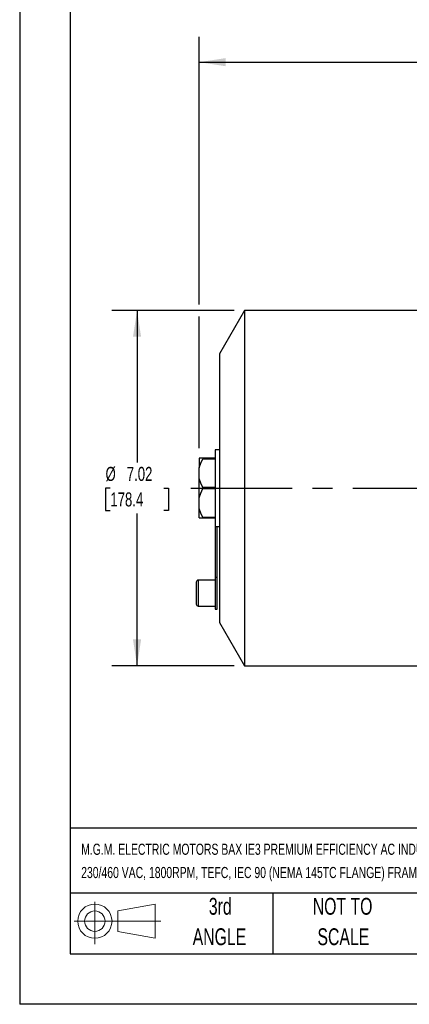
# Model space of a CAD drawing. Header units: inches. Extents: x 0 to 44, y 0 to 34.
# Tile 1 of 18: x 0 to 7.7, y 0 to 19.5. Entities that reach past the tile are written whole.
import ezdxf

# ---------------------------------------------------------------- set-up
doc = ezdxf.new("R2010")
doc.units = ezdxf.units.IN
doc.header["$LTSCALE"] = 4
doc.header["$MEASUREMENT"] = 0
doc.linetypes.add('CENTERX2', pattern=[0.8, 0.5, -0.1, 0.1, -0.1])
doc.layers.add('CENTER', color=40, linetype='CENTERX2')
doc.layers.add('SLD-DEFPOINTS', color=7, linetype='Continuous')
doc.layers.add('DIMENSIONS', color=140, linetype='Continuous', lineweight=25)
doc.layers.add('TEXT', color=140, linetype='Continuous', lineweight=25)
doc.styles.add('SLDTEXTSTYLE0', font='TXT', dxfattribs={"width": 0.7})
doc.dimstyles.new('SLDDIMSTYLE1', dxfattribs={"dimtxt": 0.277778, "dimasz": 0.52, "dimexe": 0, "dimexo": 0.0625, "dimgap": 0.069444, "dimtad": 0, "dimtih": 1, "dimtoh": 1, "dimrnd": 1e-09, "dimzin": 12, "dimdsep": 46, "dimtxsty": 'SLDTEXTSTYLE0', "dimsah": 1, "dimcen": 0.09, "dimadec": 0, "dimazin": 3, "dimtfac": 1, "dimtofl": 0, "dimtmove": 0, "dimatfit": 3, "dimfxl": 0, "dimfrac": 2, "dimtolj": 1, "dimtzin": 12, "dimarcsym": 0})

# ---------------------------------------------------------------- blocks, each defined once
blk = doc.blocks.new('Block11')
at = {"color": 7, "linetype": 'Continuous', "lineweight": 18}
for p, q in [((0.408, 0.836), (0.408, 0)), ((0.863, 0.656), (1.602, 0.792)), ((1.602, 0.792), (1.602, 0.115)), ((0.863, 0.251), (0.863, 0.656)), ((0, 0.454), (1.712, 0.454)), ((0.863, 0.251), (1.602, 0.115))]:
    blk.add_line(p, q, dxfattribs=at)
for radius in [0.339, 0.202]:
    blk.add_circle((0.408, 0.454), radius, dxfattribs=at)
blk = doc.blocks.new('Block12')
at = {"layer": 'SLD-DEFPOINTS'}
blk.add_blockref('Block11', (0, 0), dxfattribs=at)
blk = doc.blocks.new('SW_NOTE_0_1')
at = {"layer": 'TEXT', "color": 0, "linetype": 'CENTERX2', "lineweight": 18, "char_height": 0.22, "attachment_point": 1, "style": 'SLDTEXTSTYLE0'}
for s, insert in [('M.G.M. ELECTRIC MOTORS BAX IE3 PREMIUM EFFICIENCY AC INDUCTION MOTOR, GENERAL PURPOSE, INVERTER RATED AND BRAKE, 2HP, 3-PHASE,', (0, 0.284)), ('230/460 VAC, 1800RPM, TEFC, IEC 90 (NEMA 145TC FLANGE) FRAME, ALUMINUM, C-FACE MOUNT, INTEGRATED BRAKE ASSEMBLY INCLUDED', (0, -0.176))]:
    blk.add_mtext(s, dxfattribs=dict(at, insert=insert))
blk = doc.blocks.new('SW_NOTE_0_5')
at = {"layer": 'TEXT', "color": 0, "linetype": 'CENTERX2', "lineweight": 18, "char_height": 0.3333, "attachment_point": 2, "style": 'SLDTEXTSTYLE0'}
for s, insert in [('NOT TO', (0.828, 0.43)), ('SCALE', (0.843, -0.172))]:
    blk.add_mtext(s, dxfattribs=dict(at, insert=insert))
blk = doc.blocks.new('SW_NOTE_0_6')
at = {"layer": 'TEXT', "color": 0, "linetype": 'CENTERX2', "lineweight": 18, "char_height": 0.3333, "attachment_point": 2, "style": 'SLDTEXTSTYLE0'}
for s, insert in [('3rd', (0.365, 0.43)), ('ANGLE', (0.349, -0.172))]:
    blk.add_mtext(s, dxfattribs=dict(at, insert=insert))
blk = doc.blocks.new('_D_3')
at = {"layer": 'DIMENSIONS'}
for p, q in [((4.241, 13.716), (1.819, 13.716)), ((2.319, 13.716), (2.319, 10.709)), ((1.791, 10.205), (1.697, 10.205)), ((1.697, 10.205), (1.697, 9.763)), ((2.847, 10.205), (2.941, 10.205)), ((2.941, 10.205), (2.941, 9.763)), ((1.697, 9.763), (1.791, 9.763)), ((2.941, 9.763), (2.847, 9.763)), ((2.319, 6.693), (2.319, 9.701)), ((4.241, 6.693), (1.819, 6.693))]:
    blk.add_line(p, q, dxfattribs=at)
for points in [[(2.319, 13.716), (2.239, 13.196), (2.399, 13.196)], [(2.319, 6.693), (2.399, 7.213), (2.239, 7.213)]]:
    blk.add_solid(points, dxfattribs=at)
at = {"layer": 'DIMENSIONS', "char_height": 0.2778, "attachment_point": 1, "style": 'SLDTEXTSTYLE0'}
for s, insert in [('%%c', (1.696, 10.625)), ('7.02', (2.116, 10.625)), ('178.4', (1.791, 10.121))]:
    blk.add_mtext(s, dxfattribs=dict(at, insert=insert))
blk = doc.blocks.new('_D_5')
at = {"layer": 'DIMENSIONS'}
for p, q in [((3.547, 13.836), (3.547, 19.126)), ((21.596, 10.832), (21.596, 19.126)), ((3.547, 18.626), (11.667, 18.626)), ((12.043, 18.625), (11.95, 18.625)), ((11.95, 18.625), (11.95, 18.183)), ((13.1, 18.625), (13.193, 18.625)), ((13.193, 18.625), (13.193, 18.183)), ((21.596, 18.626), (13.476, 18.626)), ((11.95, 18.183), (12.043, 18.183)), ((13.193, 18.183), (13.1, 18.183)), ((3.547, 10.995), (3.547, 13.596))]:
    blk.add_line(p, q, dxfattribs=at)
for points in [[(3.547, 18.626), (4.067, 18.546), (4.067, 18.706)], [(21.596, 18.626), (21.076, 18.706), (21.076, 18.546)]]:
    blk.add_solid(points, dxfattribs=at)
at = {"layer": 'DIMENSIONS', "char_height": 0.2778, "attachment_point": 1, "style": 'SLDTEXTSTYLE0'}
for s, insert in [('18.05', (12.043, 19.045)), ('458.4', (12.043, 18.541))]:
    blk.add_mtext(s, dxfattribs=dict(at, insert=insert))

msp = doc.modelspace()

# ---------------------------------------------------------------- linework, layer by layer
at = {"color": 7, "linetype": 'Continuous'}
for p in [(0, 34), (44, 0)]:
    msp.add_line(p, (0, 0), dxfattribs=at)
for p, q in [((4.441, 13.716), (3.948, 12.862)), ((7.846, 13.716), (4.441, 13.716)), ((4.441, 13.716), (4.441, 6.693)), ((3.948, 12.862), (3.948, 7.547)), ((3.948, 10.965), (3.862, 10.965)), ((3.862, 10.965), (3.862, 9.449)), ((3.621, 10.795), (3.547, 10.795)), ((3.547, 10.795), (3.547, 10.605)), ((3.862, 10.795), (3.621, 10.795)), ((3.621, 10.785), (3.862, 10.785)), ((3.547, 10.394), (3.547, 10.605)), ((3.547, 10.016), (3.547, 10.394)), ((3.862, 10.215), (3.621, 10.215)), ((3.621, 10.195), (3.862, 10.195)), ((3.547, 9.804), (3.547, 10.016)), ((3.547, 9.615), (3.547, 9.804)), ((3.547, 9.615), (3.621, 9.615)), ((3.862, 9.625), (3.621, 9.625)), ((3.621, 9.615), (3.862, 9.615)), ((3.862, 9.449), (3.902, 9.449)), ((3.862, 9.449), (3.862, 8.435)), ((3.902, 8.435), (3.902, 9.449)), ((3.902, 9.445), (3.948, 9.445)), ((3.862, 8.386), (3.528, 8.386)), ((3.528, 8.386), (3.528, 7.874)), ((3.902, 8.435), (3.862, 8.435)), ((3.862, 8.435), (3.862, 7.815)), ((3.902, 7.815), (3.902, 8.435)), ((3.488, 8.346), (3.488, 8.13)), ((3.488, 8.13), (3.488, 7.913)), ((3.528, 7.874), (3.862, 7.874)), ((3.862, 7.815), (3.902, 7.815)), ((3.948, 7.547), (4.441, 6.693)), ((4.441, 6.693), (7.846, 6.693))]:
    msp.add_line(p, q)
at = {"flags": 128}
for points in [[(3.547, 10.605), (3.577, 10.696), (3.621, 10.785)], [(3.621, 10.785), (3.622, 10.789), (3.623, 10.792), (3.623, 10.794), (3.621, 10.795), (3.621, 10.795)], [(3.621, 10.215), (3.578, 10.302), (3.547, 10.394)], [(3.547, 10.016), (3.577, 10.106), (3.621, 10.195)], [(3.621, 9.625), (3.578, 9.712), (3.547, 9.804)], [(3.621, 9.615), (3.622, 9.615), (3.623, 9.617), (3.623, 9.62), (3.621, 9.624), (3.621, 9.625)]]:
    msp.add_lwpolyline(points, dxfattribs=at)
for centre, radius, start, end in [((3.603, 10.205), 0.0201, 330.7128, 29.2871), ((3.528, 8.346), 0.0394, 90, 180), ((3.528, 7.913), 0.0394, 180, 270)]:
    msp.add_arc(centre, radius, start, end)
at = {"layer": 'CENTER'}
msp.add_line((3.383, 10.205), (21.773, 10.205), dxfattribs=at)
at = {"layer": 'TEXT'}
for p, q in [((1, 33), (1, 1)), ((43, 3.484), (1, 3.484)), ((43, 2.2), (1, 2.2)), ((5, 2.2), (5, 1)), ((1, 1), (43, 1))]:
    msp.add_line(p, q, dxfattribs=at)

# ---------------------------------------------------------------- block references
at = {"layer": 'SLD-DEFPOINTS'}
msp.add_blockref('Block12', (1.077, 1.19), dxfattribs=at)
at = {"layer": 'TEXT', "linetype": 'CENTERX2', "lineweight": 18}
for name, p in [('SW_NOTE_0_1', (1.215, 2.892)), ('SW_NOTE_0_6', (3.598, 1.675)), ('SW_NOTE_0_5', (5.552, 1.675))]:
    msp.add_blockref(name, p, dxfattribs=at)

# ---------------------------------------------------------------- dimensions: what is measured, and where the dimension line sits
at = {"layer": 'DIMENSIONS'}
dim = msp.add_linear_dim(base=(3.547, 18.626), p1=(21.596, 10.632), p2=(3.547, 10.795), dimstyle='SLDDIMSTYLE1', dxfattribs=at)
dim.commit()
dim.dimension.update_dxf_attribs({"geometry": '_D_5', "text_midpoint": (12.572, 18.626), "dimtype": 160})
dim = msp.add_linear_dim(base=(2.319, 6.693), p1=(4.441, 13.716), p2=(4.441, 6.693), angle=90, text='%%c<>', dimstyle='SLDDIMSTYLE1', dxfattribs=at)
dim.commit()
dim.dimension.update_dxf_attribs({"geometry": '_D_3', "text_midpoint": (2.319, 10.205), "dimtype": 160})

doc.saveas('drawing.dxf')
